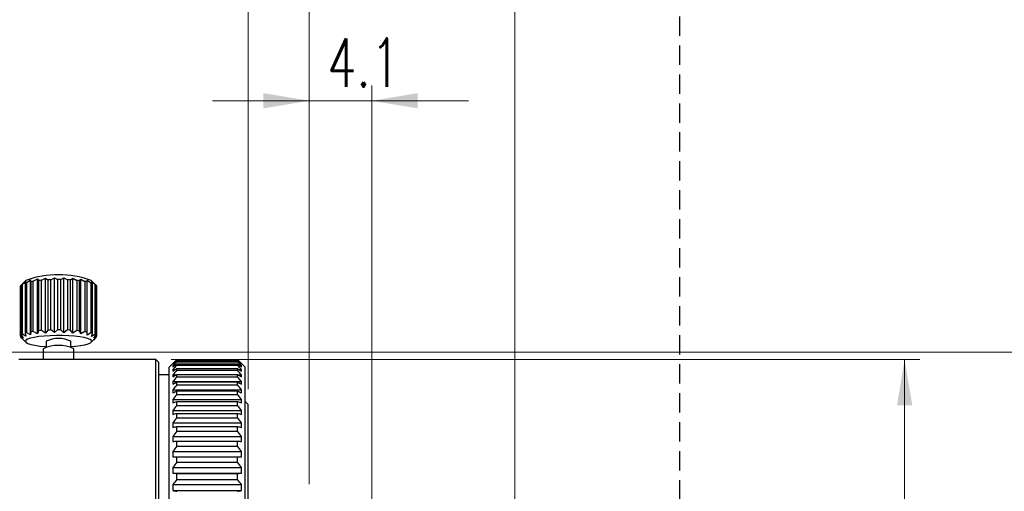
# Model space of a CAD drawing. Header units: millimetres. Extents: x 10 to 287, y 8 to 201.
# Tile 20 of 27: x 105 to 170, y 126 to 157. Entities that reach past the tile are written whole.
import ezdxf

# ---------------------------------------------------------------- set-up
doc = ezdxf.new("R2010")
doc.units = ezdxf.units.MM
doc.linetypes.add('HIDDEN', pattern=[1.905, 1.27, -0.635])
doc.layers.add('補助線', color=252, linetype='Continuous', plot=False)
doc.styles.add('SLDTEXTSTYLE2', font='TXT', dxfattribs={"width": 0.7, "bigfont": 'bigfont'})
doc.dimstyles.new('SLDDIMSTYLE0', dxfattribs={"dimtxt": 3.638021, "dimasz": 3, "dimexe": 0, "dimexo": 0.0625, "dimgap": 0.909505, "dimtad": 3, "dimdec": 1, "dimrnd": 1e-09, "dimzin": 12, "dimdsep": 46, "dimtxsty": 'SLDTEXTSTYLE2', "dimsah": 1, "dimcen": 0.09, "dimadec": 0, "dimazin": 3, "dimtfac": 1, "dimtdec": 3, "dimtofl": 0, "dimtmove": 0, "dimatfit": 3, "dimfxl": 1, "dimfrac": 2, "dimtolj": 1, "dimtzin": 12, "dimarcsym": 0})
doc.dimstyles.new('SLDDIMSTYLE1', dxfattribs={"dimtxt": 3.638021, "dimasz": 3, "dimexe": 0, "dimexo": 0.0625, "dimgap": 0.909505, "dimtad": 3, "dimdec": 3, "dimrnd": 1e-09, "dimzin": 12, "dimdsep": 46, "dimtxsty": 'SLDTEXTSTYLE2', "dimsah": 1, "dimcen": 0.09, "dimadec": 0, "dimazin": 3, "dimtfac": 1, "dimtdec": 3, "dimtofl": 0, "dimtmove": 0, "dimatfit": 3, "dimfxl": 1, "dimfrac": 2, "dimtolj": 1, "dimtzin": 12, "dimarcsym": 0})
doc.dimstyles.new('SLDDIMSTYLE2', dxfattribs={"dimtxt": 3.638021, "dimasz": 3, "dimexe": 0, "dimexo": 0.0625, "dimgap": 0.909505, "dimtad": 3, "dimdec": 0, "dimrnd": 1e-09, "dimzin": 12, "dimdsep": 46, "dimtxsty": 'SLDTEXTSTYLE2', "dimsah": 1, "dimcen": 0.09, "dimadec": 0, "dimazin": 3, "dimtfac": 1, "dimtdec": 3, "dimtofl": 0, "dimtmove": 0, "dimatfit": 3, "dimfxl": 1, "dimfrac": 2, "dimtolj": 1, "dimtzin": 12, "dimarcsym": 0})
doc.dimstyles.new('SLDDIMSTYLE3', dxfattribs={"dimtxt": 3.638021, "dimasz": 3, "dimexe": 0, "dimexo": 0.0625, "dimgap": 0.909505, "dimtad": 3, "dimdec": 0, "dimrnd": 1e-09, "dimzin": 12, "dimdsep": 46, "dimtxsty": 'SLDTEXTSTYLE2', "dimsah": 1, "dimcen": 0.09, "dimadec": 0, "dimazin": 3, "dimtfac": 1, "dimtdec": 3, "dimtmove": 0, "dimatfit": 0, "dimfxl": 1, "dimfrac": 2, "dimtolj": 1, "dimtzin": 12, "dimarcsym": 0})
doc.dimstyles.new('SLDDIMSTYLE4', dxfattribs={"dimtxt": 3.638021, "dimasz": 3, "dimexe": 0, "dimexo": 0.0625, "dimgap": 0.909505, "dimtad": 3, "dimdec": 1, "dimrnd": 1e-09, "dimzin": 12, "dimdsep": 46, "dimtxsty": 'SLDTEXTSTYLE2', "dimsah": 1, "dimcen": 0.09, "dimadec": 0, "dimazin": 3, "dimtfac": 1, "dimtdec": 3, "dimtmove": 0, "dimatfit": 0, "dimfxl": 1, "dimfrac": 2, "dimtolj": 1, "dimtzin": 12, "dimarcsym": 0})

# ---------------------------------------------------------------- blocks, each defined once
blk = doc.blocks.new('_D')
at = {"color": 7, "linetype": 'Continuous', "lineweight": 0, "transparency": 16777216}
for p, q in [((66.389, 113.694), (66.389, 172.294)), ((120.142, 132.244), (120.142, 172.294)), ((66.389, 171.294), (120.142, 171.294))]:
    blk.add_line(p, q, dxfattribs=at)
at = {"color": 7, "linetype": 'Continuous', "lineweight": 18, "transparency": 16777216}
for points in [[(66.389, 171.294), (69.389, 170.794), (69.389, 171.794)], [(120.142, 171.294), (117.142, 171.794), (117.142, 170.794)]]:
    blk.add_solid(points, dxfattribs=at)
at = {"color": 7, "linetype": 'Continuous', "lineweight": 18, "transparency": 16777216, "insert": (91.819, 175.387), "char_height": 3.175, "attachment_point": 1, "style": 'SLDTEXTSTYLE2'}
blk.add_mtext('53.8', dxfattribs=at)
blk = doc.blocks.new('_D_1')
at = {"color": 7, "linetype": 'Continuous', "lineweight": 0, "transparency": 16777216}
for p, q in [((120.142, 132.244), (120.142, 172.294)), ((137.668, 122.694), (137.668, 172.294)), ((120.142, 171.294), (137.668, 171.294))]:
    blk.add_line(p, q, dxfattribs=at)
at = {"color": 7, "linetype": 'Continuous', "lineweight": 18, "transparency": 16777216}
for points in [[(120.142, 171.294), (123.142, 170.794), (123.142, 171.794)], [(137.668, 171.294), (134.668, 171.794), (134.668, 170.794)]]:
    blk.add_solid(points, dxfattribs=at)
at = {"color": 7, "linetype": 'Continuous', "lineweight": 18, "transparency": 16777216, "insert": (123.369, 175.387), "char_height": 3.175, "attachment_point": 1, "style": 'SLDTEXTSTYLE2'}
blk.add_mtext('17.526', dxfattribs=at)
blk = doc.blocks.new('_D_2')
at = {"color": 7, "linetype": 'Continuous', "lineweight": 0, "transparency": 16777216}
for p, q in [((97.222, 134.684), (174.272, 134.684)), ((173.272, 134.684), (173.272, 90.705)), ((97.222, 90.705), (174.272, 90.705))]:
    blk.add_line(p, q, dxfattribs=at)
at = {"color": 7, "linetype": 'Continuous', "lineweight": 18, "transparency": 16777216}
for points in [[(173.272, 134.684), (172.772, 131.684), (173.772, 131.684)], [(173.272, 90.705), (173.772, 93.705), (172.772, 93.705)]]:
    blk.add_solid(points, dxfattribs=at)
at = {"color": 7, "linetype": 'Continuous', "lineweight": 18, "transparency": 16777216, "char_height": 3.175, "attachment_point": 1, "rotation": 90, "style": 'SLDTEXTSTYLE2'}
for s, insert in [('44', (169.18, 112.869)), ('%%c', (169.18, 108.847))]:
    blk.add_mtext(s, dxfattribs=dict(at, insert=insert))
blk = doc.blocks.new('_D_3')
at = {"color": 7, "linetype": 'Continuous', "lineweight": 0, "transparency": 16777216}
for p, q in [((70.872, 146.594), (70.872, 162.294)), ((120.142, 132.244), (120.142, 162.294)), ((70.872, 161.294), (120.142, 161.294))]:
    blk.add_line(p, q, dxfattribs=at)
at = {"color": 7, "linetype": 'Continuous', "lineweight": 18, "transparency": 16777216}
for points in [[(70.872, 161.294), (73.872, 160.794), (73.872, 161.794)], [(120.142, 161.294), (117.142, 161.794), (117.142, 160.794)]]:
    blk.add_solid(points, dxfattribs=at)
at = {"color": 7, "linetype": 'Continuous', "lineweight": 18, "transparency": 16777216, "insert": (91.819, 165.387), "char_height": 3.175, "attachment_point": 1, "style": 'SLDTEXTSTYLE2'}
blk.add_mtext('49.3', dxfattribs=at)
blk = doc.blocks.new('_D_4')
at = {"color": 7, "linetype": 'Continuous', "lineweight": 0, "transparency": 16777216}
for p, q in [((120.142, 132.244), (120.142, 162.294)), ((124.142, 125.997), (124.142, 162.294)), ((120.142, 161.294), (113.792, 161.294)), ((120.142, 161.294), (124.142, 161.294)), ((124.142, 161.294), (130.492, 161.294))]:
    blk.add_line(p, q, dxfattribs=at)
at = {"color": 7, "linetype": 'Continuous', "lineweight": 18, "transparency": 16777216}
for points in [[(120.142, 161.294), (117.142, 161.794), (117.142, 160.794)], [(124.142, 161.294), (127.142, 160.794), (127.142, 161.794)]]:
    blk.add_solid(points, dxfattribs=at)
at = {"color": 7, "linetype": 'Continuous', "lineweight": 18, "transparency": 16777216, "insert": (121.329, 165.387), "char_height": 3.175, "attachment_point": 1, "style": 'SLDTEXTSTYLE2'}
blk.add_mtext('4', dxfattribs=at)
blk = doc.blocks.new('_D_5')
at = {"color": 7, "linetype": 'Continuous', "lineweight": 0, "transparency": 16777216}
for p, q in [((124.142, 125.997), (124.142, 152.203)), ((128.272, 124.494), (128.272, 152.203)), ((124.142, 151.203), (117.792, 151.203)), ((124.142, 151.203), (128.272, 151.203)), ((128.272, 151.203), (134.622, 151.203))]:
    blk.add_line(p, q, dxfattribs=at)
at = {"color": 7, "linetype": 'Continuous', "lineweight": 18, "transparency": 16777216}
for points in [[(124.142, 151.203), (121.142, 151.703), (121.142, 150.703)], [(128.272, 151.203), (131.272, 150.703), (131.272, 151.703)]]:
    blk.add_solid(points, dxfattribs=at)
at = {"color": 7, "linetype": 'Continuous', "lineweight": 18, "transparency": 16777216, "insert": (125.333, 155.296), "char_height": 3.175, "attachment_point": 1, "style": 'SLDTEXTSTYLE2'}
blk.add_mtext('4.1', dxfattribs=at)
blk = doc.blocks.new('_D_9')
at = {"color": 7, "linetype": 'Continuous', "lineweight": 0, "transparency": 16777216}
for p, q in [((115.072, 134.194), (164.272, 134.194)), ((163.272, 134.194), (163.272, 91.194)), ((115.072, 91.194), (164.272, 91.194))]:
    blk.add_line(p, q, dxfattribs=at)
at = {"color": 7, "linetype": 'Continuous', "lineweight": 18, "transparency": 16777216}
for points in [[(163.272, 134.194), (162.772, 131.194), (163.772, 131.194)], [(163.272, 91.194), (163.772, 94.194), (162.772, 94.194)]]:
    blk.add_solid(points, dxfattribs=at)
at = {"color": 7, "linetype": 'Continuous', "lineweight": 18, "transparency": 16777216, "char_height": 3.175, "attachment_point": 1, "rotation": 90, "style": 'SLDTEXTSTYLE2'}
for s, insert in [('43', (159.18, 112.869)), ('%%c', (159.18, 108.847))]:
    blk.add_mtext(s, dxfattribs=dict(at, insert=insert))

msp = doc.modelspace()

# ---------------------------------------------------------------- linework, layer by layer
at = {"color": 7, "linetype": 'Continuous', "lineweight": 25}
for p, q in [((105.1772, 139.0404), (105.2421, 139.1088)), ((105.3226, 139.1957), (105.2421, 139.1152)), ((105.2421, 139.1152), (105.2421, 135.8161)), ((105.3025, 139.1516), (105.5269, 139.3327)), ((105.3025, 135.8525), (105.3025, 139.1516)), ((105.5314, 139.4), (105.3217, 139.1967)), ((105.5269, 139.3327), (105.4767, 139.221)), ((105.4767, 139.221), (105.4767, 135.9218)), ((105.5893, 139.2534), (105.8422, 139.4236)), ((105.5893, 135.9543), (105.5893, 139.2534)), ((105.8422, 139.4236), (105.8609, 139.3126)), ((105.8422, 135.8108), (105.8422, 139.4236)), ((105.8609, 139.3126), (105.8609, 136.0135)), ((106.018, 139.3388), (106.2822, 139.4972)), ((106.018, 136.0397), (106.018, 139.3388)), ((106.2822, 139.4972), (106.3686, 139.3838)), ((106.2822, 135.8844), (106.2822, 139.4972)), ((106.3686, 139.3838), (106.3686, 136.0847)), ((106.5595, 139.4021), (106.817, 139.5486)), ((106.5595, 136.103), (106.5595, 139.4021)), ((106.817, 139.5486), (106.9651, 139.4297)), ((106.817, 135.9358), (106.817, 139.5486)), ((106.9651, 139.4297), (106.9651, 136.1306)), ((107.1768, 139.4389), (107.4101, 139.5741)), ((107.1768, 136.1398), (107.1768, 139.4389)), ((107.4101, 139.5741), (107.6098, 139.4473)), ((107.4101, 135.9613), (107.4101, 139.5741)), ((107.6098, 139.4473), (107.6098, 136.1482)), ((107.8279, 139.4466), (108.0211, 139.5721)), ((107.8279, 136.1475), (107.8279, 139.4466)), ((108.0211, 135.9593), (108.0211, 139.5721)), ((108.0211, 139.5721), (108.2588, 139.4354)), ((108.2588, 139.4354), (108.2588, 136.1363)), ((108.4684, 139.4249), (108.6082, 139.5428)), ((108.4684, 136.1258), (108.4684, 139.4249)), ((108.6082, 135.93), (108.6082, 139.5428)), ((108.6082, 139.5428), (108.8678, 139.3946)), ((108.8678, 139.3946), (108.8678, 136.0955)), ((109.0546, 139.3751), (109.1316, 139.488)), ((109.0546, 136.076), (109.0546, 139.3751)), ((109.1316, 139.488), (109.3954, 139.3279)), ((109.1316, 135.8752), (109.1316, 139.488)), ((109.3954, 139.3279), (109.3954, 136.0288)), ((109.5467, 139.3006), (109.5556, 139.4116)), ((109.5467, 136.0015), (109.5467, 139.3006)), ((109.5556, 139.4116), (109.8055, 139.2398)), ((109.5556, 135.7988), (109.5556, 139.4116)), ((109.8055, 139.2398), (109.8055, 135.9407)), ((110.0903, 139.1315), (109.8133, 139.4)), ((109.8512, 139.3187), (110.0702, 139.1362)), ((109.911, 139.2066), (109.8512, 139.3187)), ((109.911, 135.9075), (109.911, 139.2066)), ((110.0702, 139.1362), (110.0702, 135.8371)), ((110.1228, 139.0994), (110.0894, 139.1306)), ((105.1724, 139.0134), (105.1724, 135.7143)), ((105.1772, 135.7413), (105.1772, 139.0404)), ((110.1228, 135.8003), (110.1228, 139.0994)), ((110.1228, 139.0782), (110.1716, 139.0242)), ((110.1716, 139.0242), (110.1716, 135.7251)), ((110.1724, 135.7143), (110.1724, 139.0134)), ((105.4767, 135.9218), (105.5269, 135.7199)), ((105.8422, 135.8108), (105.5893, 135.9543)), ((105.8609, 136.0135), (105.8422, 135.8108)), ((106.2822, 135.8844), (106.018, 136.0397)), ((106.3686, 136.0847), (106.2822, 135.8844)), ((106.817, 135.9358), (106.5595, 136.103)), ((106.9651, 136.1306), (106.817, 135.9358)), ((107.4101, 135.9613), (107.1768, 136.1398)), ((107.6098, 136.1482), (107.4101, 135.9613)), ((108.0211, 135.9593), (107.8279, 136.1475)), ((108.2588, 136.1363), (108.0211, 135.9593)), ((108.6082, 135.93), (108.4684, 136.1258)), ((108.8678, 136.0955), (108.6082, 135.93)), ((109.1316, 135.8752), (109.0546, 136.076)), ((109.3954, 136.0288), (109.1316, 135.8752)), ((109.5556, 135.7988), (109.5467, 136.0015)), ((109.8055, 135.9407), (109.5556, 135.7988)), ((109.8512, 135.7059), (109.911, 135.9075)), ((105.1731, 135.7034), (105.3464, 135.5119)), ((105.3577, 135.618), (105.1772, 135.7413)), ((105.222, 135.6282), (105.222, 135.6494)), ((105.3464, 135.5119), (105.222, 135.6282)), ((105.2421, 135.8161), (105.3577, 135.618)), ((105.2545, 135.5961), (105.5314, 135.3276)), ((105.5269, 135.7199), (105.3025, 135.8525)), ((106.8724, 135.3942), (106.8724, 135.006)), ((108.4724, 135.006), (108.4724, 135.3942)), ((109.8133, 135.3276), (110.0231, 135.531)), ((110.0702, 135.8371), (109.8512, 135.7059)), ((109.987, 135.4969), (110.1675, 135.6872)), ((110.1026, 135.6124), (109.987, 135.4969)), ((109.9984, 135.603), (110.1228, 135.8003)), ((110.1716, 135.7251), (109.9984, 135.603)), ((106.6724, 134.9018), (106.6724, 134.1944)), ((108.6724, 134.1944), (108.6724, 134.9018)), ((114.0724, 134.1944), (105.0724, 134.1944)), ((114.2724, 133.9944), (114.0724, 134.1944)), ((114.0724, 94.0748), (114.0724, 134.1944)), ((114.2724, 94.248), (114.2724, 133.9944)), ((115.1924, 133.9444), (114.9424, 133.6944)), ((115.1939, 133.9444), (115.1924, 133.9444)), ((115.1924, 133.9444), (115.1924, 133.9429)), ((115.4424, 134.1888), (119.4424, 134.1888)), ((115.4424, 134.1707), (115.4424, 134.1885)), ((115.4424, 134.1885), (119.4424, 134.1885)), ((115.4424, 134.1707), (119.4424, 134.1707)), ((115.4424, 134.0479), (115.4424, 134.1013)), ((115.4424, 134.1013), (119.4424, 134.1013)), ((115.4424, 134.0479), (119.4424, 134.0479)), ((119.4424, 134.1707), (119.4424, 134.1885)), ((119.4424, 134.0479), (119.4424, 134.1013)), ((119.6924, 133.9444), (119.6909, 133.9444)), ((119.9424, 133.6944), (119.6924, 133.9444)), ((119.6924, 133.9429), (119.6924, 133.9444)), ((114.9424, 91.6944), (114.9424, 133.6944)), ((115.1924, 133.9086), (115.1924, 133.8737)), ((115.1924, 133.9086), (115.2307, 133.9086)), ((115.1924, 133.7709), (115.1924, 133.7013)), ((115.1924, 133.7709), (115.2758, 133.7709)), ((115.1924, 133.5306), (115.1924, 133.4266)), ((115.1924, 133.5306), (115.3304, 133.5306)), ((115.4424, 133.8212), (115.4424, 133.9097)), ((115.4424, 133.9097), (119.4424, 133.9097)), ((115.4424, 133.8212), (119.4424, 133.8212)), ((115.4424, 133.4915), (115.4424, 133.6148)), ((115.4424, 133.6148), (119.4424, 133.6148)), ((115.4424, 133.4915), (119.4424, 133.4915)), ((119.4424, 133.8212), (119.4424, 133.9097)), ((119.4424, 133.4915), (119.4424, 133.6148)), ((119.5543, 133.5306), (119.6924, 133.5306)), ((119.6089, 133.7709), (119.6924, 133.7709)), ((119.654, 133.9086), (119.6924, 133.9086)), ((119.6924, 133.8737), (119.6924, 133.9086)), ((119.6924, 133.7013), (119.6924, 133.7709)), ((119.6924, 133.4266), (119.6924, 133.5306)), ((119.9424, 91.6944), (119.9424, 133.6944)), ((114.9424, 133.1944), (114.2724, 133.1944)), ((115.1924, 133.1887), (115.1924, 133.0509)), ((115.1924, 133.1887), (115.3986, 133.1887)), ((115.1924, 132.747), (115.1924, 132.576)), ((115.1924, 132.747), (119.6924, 132.747)), ((115.4424, 133.0605), (115.4424, 133.218)), ((115.4424, 133.218), (119.4424, 133.218)), ((115.4424, 133.0605), (119.4424, 133.0605)), ((115.4424, 132.5302), (115.4424, 132.7211)), ((115.4424, 132.7211), (119.4424, 132.7211)), ((119.4424, 133.0605), (119.4424, 133.218)), ((119.4424, 132.5302), (119.4424, 132.7211)), ((119.4862, 133.1887), (119.6924, 133.1887)), ((119.6924, 133.0509), (119.6924, 133.1887)), ((119.6924, 132.576), (119.6924, 132.747)), ((115.1924, 132.2076), (115.1924, 132.0042)), ((115.1924, 132.2076), (119.6924, 132.2076)), ((115.4424, 132.5302), (119.4424, 132.5302)), ((115.4424, 131.9034), (115.4424, 132.1267)), ((115.4424, 132.1267), (119.4424, 132.1267)), ((119.4424, 131.9034), (119.4424, 132.1267)), ((119.6924, 132.0042), (119.6924, 132.2076)), ((115.1924, 131.5731), (115.1924, 131.3383)), ((115.1924, 131.5731), (119.6924, 131.5731)), ((115.4424, 131.9034), (119.4424, 131.9034)), ((115.4424, 131.1829), (115.4424, 131.4377)), ((115.4424, 131.4377), (119.4424, 131.4377)), ((119.4424, 131.1829), (119.4424, 131.4377)), ((119.6924, 131.3383), (119.6924, 131.5731)), ((120.1424, 131.2444), (119.9424, 131.4444)), ((115.1924, 130.8466), (115.1924, 130.5817)), ((115.1924, 130.8466), (119.6924, 130.8466)), ((115.4424, 131.1829), (119.4424, 131.1829)), ((119.6924, 130.5817), (119.6924, 130.8466)), ((120.1424, 94.1444), (120.1424, 131.2444)), ((115.4424, 130.3724), (115.4424, 130.6573)), ((115.4424, 130.6573), (119.4424, 130.6573)), ((115.4424, 130.3724), (119.4424, 130.3724)), ((119.4424, 130.3724), (119.4424, 130.6573)), ((115.1924, 130.0317), (115.1924, 129.7378)), ((115.1924, 130.0317), (119.6924, 130.0317)), ((115.4424, 129.4757), (115.4424, 129.7894)), ((115.4424, 129.7894), (119.4424, 129.7894)), ((115.4424, 129.4757), (119.4424, 129.4757)), ((119.4424, 129.4757), (119.4424, 129.7894)), ((119.6924, 129.7378), (119.6924, 130.0317)), ((115.1924, 129.1324), (115.1924, 128.811)), ((115.1924, 129.1324), (119.6924, 129.1324)), ((115.4424, 128.4973), (115.4424, 128.8382)), ((115.4424, 128.8382), (119.4424, 128.8382)), ((119.4424, 128.4973), (119.4424, 128.8382)), ((119.6924, 128.811), (119.6924, 129.1324)), ((115.1924, 128.153), (115.1924, 127.8056)), ((115.1924, 128.153), (119.6924, 128.153)), ((115.4424, 128.4973), (119.4424, 128.4973)), ((119.6924, 127.8056), (119.6924, 128.153)), ((115.4424, 127.4419), (115.4424, 127.8084)), ((115.4424, 127.8084), (119.4424, 127.8084)), ((119.4424, 127.4419), (119.4424, 127.8084)), ((115.1924, 127.0982), (115.1924, 126.7266)), ((115.1924, 127.0982), (119.6924, 127.0982)), ((115.4424, 127.4419), (119.4424, 127.4419)), ((119.6924, 126.7266), (119.6924, 127.0982)), ((115.1924, 126.7266), (119.6924, 126.7266)), ((115.4424, 126.3147), (115.4424, 126.7049)), ((115.4424, 126.7049), (119.4424, 126.7049)), ((115.4424, 126.3147), (119.4424, 126.3147)), ((119.4424, 126.3147), (119.4424, 126.7049)), ((115.1924, 125.9733), (115.1924, 125.5793)), ((115.1924, 125.9733), (119.6924, 125.9733)), ((115.1924, 125.5793), (119.6924, 125.5793)), ((119.6924, 125.5793), (119.6924, 125.9733))]:
    msp.add_line(p, q, dxfattribs=at)
at = {"color": 7, "linetype": 'Continuous', "lineweight": 25, "flags": 128}
for points in [[(109.8337, 135.4365), (109.7485, 135.5068), (109.5883, 135.573), (109.3588, 135.6327), (109.0684, 135.6838), (108.7275, 135.7245), (108.3485, 135.7532), (107.9451, 135.7689), (107.5318, 135.7711), (107.1236, 135.7597), (106.7352, 135.735), (106.3807, 135.6981), (106.0728, 135.6501), (105.8228, 135.5929), (105.6397, 135.5286), (105.53, 135.4593), (105.4977, 135.3877), (105.544, 135.3164), (105.6673, 135.2479), (105.863, 135.1846), (106.1241, 135.1289), (106.4412, 135.0828), (106.8028, 135.048), (106.8724, 135.043)], [(108.4724, 135.043), (108.7919, 135.0704), (109.1245, 135.113), (109.4047, 135.1658), (109.6223, 135.2269), (109.7694, 135.294), (109.8407, 135.3647), (109.8337, 135.4365)]]:
    msp.add_lwpolyline(points, dxfattribs=at)
at = {"color": 7, "linetype": 'Continuous', "lineweight": 25}
for centre, radius, start, end in [((107.6724, 133.3176), 6.4482, 70.608556, 109.391444), ((105.5222, 138.7189), 0.4852, 116.921742, 125.2516), ((106.1496, 137.0978), 2.2273, 104.572127, 107.585548), ((106.8634, 133.8033), 5.5997, 98.682799, 100.312241), ((107.3983, 129.6597), 9.7784, 94.921204, 96.044782), ((107.6388, 126.2545), 13.1925, 92.00666, 92.926863), ((107.6724, 125.0656), 14.3819, 89.38033, 90.249063), ((107.7235, 126.631), 12.8156, 86.667792, 87.605952), ((108.005, 130.2444), 9.1908, 83.442243, 84.613219), ((108.5771, 134.3545), 5.0403, 78.908789, 80.656707), ((109.2966, 137.4353), 1.8749, 70.870496, 74.250808), ((109.8879, 138.8198), 0.3651, 49.974317, 60.045433), ((105.2519, 139.013), 0.0796, 159.904658, 179.763253), ((110.0964, 139.0133), 0.076, 0.010563, 8.227959), ((106.1496, 133.7986), 2.2273, 104.572127, 107.585548), ((106.8634, 130.5042), 5.5997, 98.682799, 100.312241), ((107.3983, 126.3606), 9.7784, 94.921204, 96.044782), ((107.6388, 122.9554), 13.1925, 92.00666, 92.926863), ((107.6724, 121.7665), 14.3819, 89.38033, 90.249063), ((107.7235, 123.3319), 12.8156, 86.667792, 87.605952), ((108.005, 126.9453), 9.1908, 83.442243, 84.613219), ((108.5771, 131.0554), 5.0403, 78.908789, 80.656707), ((109.2966, 134.1362), 1.8749, 70.870496, 74.250808), ((105.2504, 135.7143), 0.078, 159.742791, 188.013375), ((105.5222, 135.4198), 0.4852, 116.921742, 125.2516), ((107.6724, 133.7843), 1.7977, 63.57619, 116.42381), ((109.8879, 135.5207), 0.3651, 49.974317, 60.045433), ((110.0944, 135.7142), 0.078, 339.742791, 8.013375), ((107.6724, 132.7528), 2.3703, 65.046016, 114.953984)]:
    msp.add_arc(centre, radius, start, end, dxfattribs=at)
for points in [[(115.1924, 133.9429), (115.2754, 134.0249), (115.3587, 134.1068), (115.4424, 134.1885)], [(115.4424, 134.1707), (115.3587, 134.0835), (115.2754, 133.9961), (115.1924, 133.9086)], [(115.1924, 133.8737), (115.2754, 133.9497), (115.3587, 134.0256), (115.4424, 134.1013)], [(115.4424, 134.0479), (115.3587, 133.9558), (115.2754, 133.8634), (115.1924, 133.7709)], [(119.4424, 134.1885), (119.526, 134.1068), (119.6093, 134.0249), (119.6924, 133.9429)], [(119.6924, 133.9086), (119.6093, 133.9961), (119.526, 134.0835), (119.4424, 134.1707)], [(119.4424, 134.1013), (119.526, 134.0256), (119.6093, 133.9497), (119.6924, 133.8737)], [(119.6924, 133.7709), (119.6093, 133.8634), (119.526, 133.9558), (119.4424, 134.0479)], [(115.1924, 133.7013), (115.2754, 133.7709), (115.3587, 133.8404), (115.4424, 133.9097)], [(115.4424, 133.8212), (115.3587, 133.7245), (115.2754, 133.6276), (115.1924, 133.5306)], [(115.1924, 133.4266), (115.2754, 133.4895), (115.3587, 133.5522), (115.4424, 133.6148)], [(115.4424, 133.4915), (115.3587, 133.3907), (115.2754, 133.2898), (115.1924, 133.1887)], [(119.4424, 133.9097), (119.526, 133.8404), (119.6093, 133.7709), (119.6924, 133.7013)], [(119.6924, 133.5306), (119.6093, 133.6276), (119.526, 133.7245), (119.4424, 133.8212)], [(119.4424, 133.6148), (119.526, 133.5522), (119.6093, 133.4895), (119.6924, 133.4266)], [(119.6924, 133.1887), (119.6093, 133.2898), (119.526, 133.3907), (119.4424, 133.4915)], [(115.1924, 133.0509), (115.2754, 133.1067), (115.3587, 133.1624), (115.4424, 133.218)], [(115.4424, 133.0605), (115.3587, 132.9562), (115.2754, 132.8517), (115.1924, 132.747)], [(115.1924, 132.576), (115.2754, 132.6244), (115.3587, 132.6728), (115.4424, 132.7211)], [(119.4424, 133.218), (119.526, 133.1624), (119.6093, 133.1067), (119.6924, 133.0509)], [(119.6924, 132.747), (119.6093, 132.8517), (119.526, 132.9562), (119.4424, 133.0605)], [(119.4424, 132.7211), (119.526, 132.6728), (119.6093, 132.6244), (119.6924, 132.576)], [(115.4424, 132.5302), (115.3587, 132.4229), (115.2754, 132.3153), (115.1924, 132.2076)], [(115.1924, 132.0042), (115.2754, 132.0451), (115.3587, 132.086), (115.4424, 132.1267)], [(119.6924, 132.2076), (119.6093, 132.3153), (119.526, 132.4229), (119.4424, 132.5302)], [(119.4424, 132.1267), (119.526, 132.086), (119.6093, 132.0451), (119.6924, 132.0042)], [(115.4424, 131.9034), (115.3587, 131.7935), (115.2754, 131.6834), (115.1924, 131.5731)], [(115.1924, 131.3383), (115.2754, 131.3715), (115.3587, 131.4046), (115.4424, 131.4377)], [(119.6924, 131.5731), (119.6093, 131.6834), (119.526, 131.7935), (119.4424, 131.9034)], [(119.4424, 131.4377), (119.526, 131.4046), (119.6093, 131.3715), (119.6924, 131.3383)], [(115.4424, 131.1829), (115.3587, 131.071), (115.2754, 130.9589), (115.1924, 130.8466)], [(119.6924, 130.8466), (119.6093, 130.9589), (119.526, 131.071), (119.4424, 131.1829)], [(115.1924, 130.5817), (115.2754, 130.6069), (115.3587, 130.6321), (115.4424, 130.6573)], [(115.4424, 130.3724), (115.3587, 130.259), (115.2754, 130.1455), (115.1924, 130.0317)], [(119.4424, 130.6573), (119.526, 130.6321), (119.6093, 130.6069), (119.6924, 130.5817)], [(119.6924, 130.0317), (119.6093, 130.1455), (119.526, 130.259), (119.4424, 130.3724)], [(115.1924, 129.7378), (115.2754, 129.7551), (115.3587, 129.7722), (115.4424, 129.7894)], [(115.4424, 129.4757), (115.3587, 129.3615), (115.2754, 129.247), (115.1924, 129.1324)], [(119.4424, 129.7894), (119.526, 129.7722), (119.6093, 129.7551), (119.6924, 129.7378)], [(119.6924, 129.1324), (119.6093, 129.247), (119.526, 129.3615), (119.4424, 129.4757)], [(115.1924, 128.811), (115.2754, 128.8201), (115.3587, 128.8291), (115.4424, 128.8382)], [(119.4424, 128.8382), (119.526, 128.8291), (119.6093, 128.8201), (119.6924, 128.811)], [(115.4424, 128.4973), (115.3587, 128.3827), (115.2754, 128.268), (115.1924, 128.153)], [(119.6924, 128.153), (119.6093, 128.268), (119.526, 128.3827), (119.4424, 128.4973)], [(115.1924, 127.8056), (115.2754, 127.8065), (115.3587, 127.8074), (115.4424, 127.8084)], [(119.4424, 127.8084), (119.526, 127.8074), (119.6093, 127.8065), (119.6924, 127.8056)], [(115.4424, 127.4419), (115.3587, 127.3276), (115.2754, 127.213), (115.1924, 127.0982)], [(119.6924, 127.0982), (119.6093, 127.213), (119.526, 127.3276), (119.4424, 127.4419)], [(115.1924, 126.7266), (115.2754, 126.7194), (115.3587, 126.7121), (115.4424, 126.7049)], [(115.4424, 126.3147), (115.3587, 126.2011), (115.2754, 126.0873), (115.1924, 125.9733)], [(119.4424, 126.7049), (119.526, 126.7121), (119.6093, 126.7194), (119.6924, 126.7266)], [(119.6924, 125.9733), (119.6093, 126.0873), (119.526, 126.2011), (119.4424, 126.3147)], [(115.1924, 125.5793), (115.2754, 125.5639), (115.3587, 125.5485), (115.4424, 125.5332)], [(119.4424, 125.5332), (119.526, 125.5485), (119.6093, 125.5639), (119.6924, 125.5793)]]:
    msp.add_open_spline(points, degree=3, dxfattribs=at)
at = {"layer": '補助線', "color": 7, "linetype": 'HIDDEN'}
msp.add_line((148.5, 43.0833), (148.5, 194.0077), dxfattribs=at)

# ---------------------------------------------------------------- dimensions: what is measured, and where the dimension line sits
at = {"color": 7, "linetype": 'Continuous', "lineweight": 18}
for base, p1, p2, dimstyle, picture, middle in [((120.1424, 171.2944), (66.3891, 112.6944), (120.1424, 131.2444), 'SLDDIMSTYLE0', '_D', (95.4235, 171.2944)), ((137.6684, 171.2944), (120.1424, 131.2444), (137.6684, 121.6944), 'SLDDIMSTYLE1', '_D_1', (129.0902, 171.2944)), ((120.1424, 161.2944), (70.8724, 145.5944), (120.1424, 131.2444), 'SLDDIMSTYLE0', '_D_3', (95.4235, 161.2944)), ((124.1424, 161.2944), (120.1424, 131.2444), (124.1424, 124.9974), 'SLDDIMSTYLE3', '_D_4', (122.3871, 161.2944)), ((128.2724, 151.2034), (124.1424, 124.9974), (128.2724, 123.4944), 'SLDDIMSTYLE4', '_D_5', (127.8793, 151.2034))]:
    dim = msp.add_linear_dim(base=base, p1=p1, p2=p2, dimstyle=dimstyle, dxfattribs=at)
    dim.commit()
    dim.dimension.update_dxf_attribs({"geometry": picture, "text_midpoint": middle, "dimtype": 160})
for base, p1, p2, picture, middle in [((173.2724, 90.7052), (96.2224, 134.6836), (96.2224, 90.7052), '_D_2', (173.2724, 112.9745)), ((163.2724, 91.1944), (114.0724, 134.1944), (114.0724, 91.1944), '_D_9', (163.2724, 112.9745))]:
    dim = msp.add_linear_dim(base=base, p1=p1, p2=p2, angle=90, text='%%c<>', dimstyle='SLDDIMSTYLE2', dxfattribs=at)
    dim.commit()
    dim.dimension.update_dxf_attribs({"geometry": picture, "text_midpoint": middle, "dimtype": 160})

doc.saveas('drawing.dxf')
